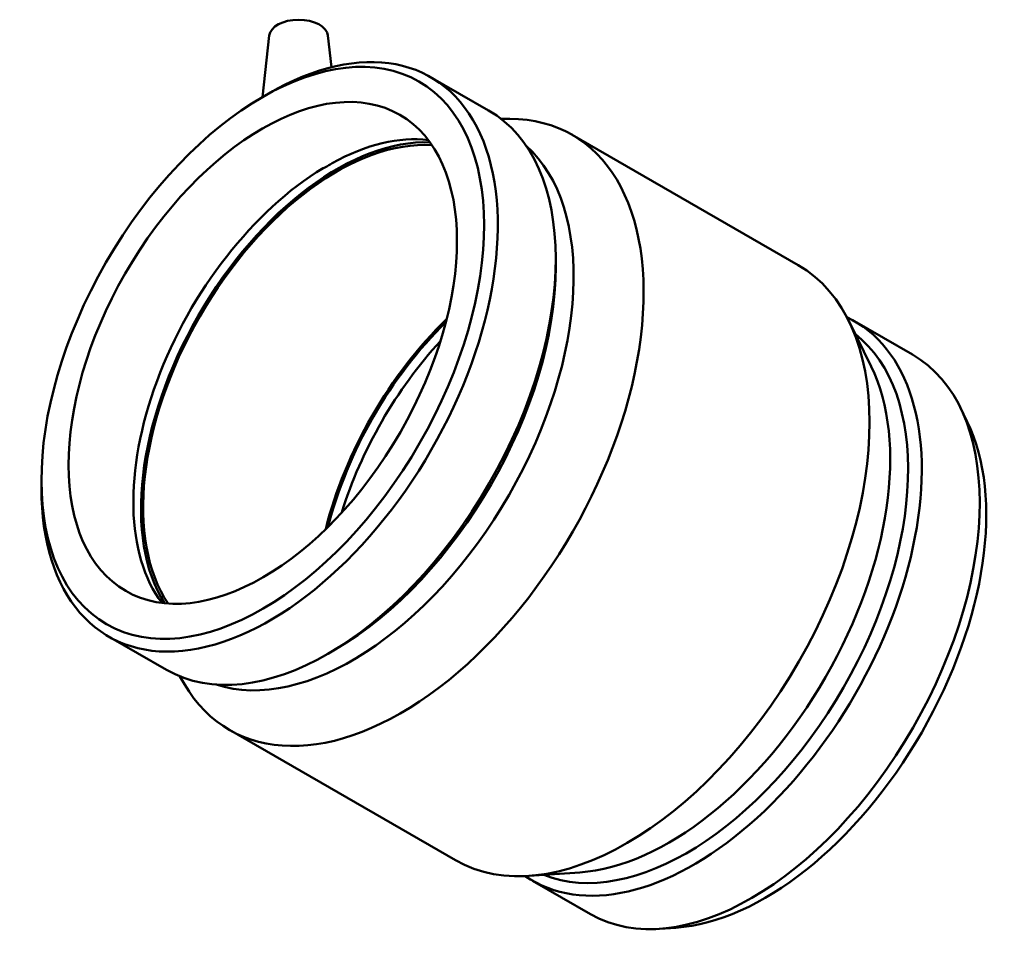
# Model space of a CAD drawing. Header units: millimetres. Extents: x -117 to 1081, y -168 to 1518.
# Tile 3 of 3: x 830 to 1081, y 798 to 1034. Entities that reach past the tile are written whole.
import ezdxf

# ---------------------------------------------------------------- set-up
doc = ezdxf.new("R2010")
doc.units = ezdxf.units.MM
doc.layers.add('Visible (ANSI)', color=7, linetype='Continuous', lineweight=50)

msp = doc.modelspace()

# ---------------------------------------------------------------- linework, layer by layer
at = {"layer": 'Visible (ANSI)'}
for p, q in [((893.448, 1030.243), (891.77, 1014.594)), ((908.419, 1030.243), (909.284, 1022.181)), ((934.598, 1019.661), (949.359, 1011.161)), ((891.59, 1014.49), (893.328, 1015.498)), ((952.503, 1009.051), (954.801, 1009.038)), ((970.67, 1004.948), (1028.264, 971.782)), ((966.473, 971.367), (966.473, 973.377)), ((1046.865, 945.95), (1041.147, 957.547)), ((1042.656, 957.435), (1057.417, 948.935)), ((1071.356, 931.847), (1069.528, 935.555)), ((835.393, 916.903), (835.393, 914.893)), ((852.508, 877.108), (867.268, 868.608)), ((910.277, 873.78), (908.539, 872.772)), ((870.671, 866.949), (871.836, 864.967)), ((883.339, 853.296), (940.933, 820.129)), ((972.611, 817.007), (959.711, 816.131)), ((960.566, 814.882), (975.326, 806.382)), ((997.102, 802.903), (992.978, 802.623))]:
    msp.add_line(p, q, dxfattribs=at)
for centre, major_axis, ratio, start_param, end_param in [((900.933, 1029.977), (7.5, 0), 0.5758617, 0.0616641, 3.0799285), ((893.553, 948.385), (41.045, 71.276), 0.5780931, 2.3542608, 7.0705172), ((908.314, 939.885), (41.045, 71.276), 0.5780931, 3.1415927, 6.2831853), ((927.004, 929.122), (43.665, 75.826), 0.5780931, 2.8240705, 6.6007074), ((910.807, 938.449), (-35.306, -61.31), 0.5780931, 3.4333924, 5.9913855), ((908.314, 939.885), (34.932, 60.661), 0.5780931, 0.2375686, 0.7601997), ((910.807, 938.449), (-34.932, -60.661), 0.5780931, 3.4159088, 6.0088692), ((914.621, 936.253), (39.814, 69.138), 0.5780931, 3.2619907, 6.1627872), ((908.314, 939.885), (-34.932, -60.661), 0.5780931, 3.9483218, 6.0456167), ((910.059, 938.88), (-39.814, -69.138), 0.5780931, 0.7873319, 2.3542608), ((984.598, 895.955), (43.665, 75.826), 0.5780931, 3.1415927, 6.2831853), ((954.741, 913.149), (34.932, 60.661), 0.5780931, 1.1136196, 2.027973), ((954.741, 913.149), (34.583, 60.054), 0.5780931, 1.1215291, 2.0200636), ((1001.611, 886.159), (41.045, 71.276), 0.5780931, 3.094663, 6.330115), ((999.866, 887.163), (39.814, 69.138), 0.5780931, 3.2229492, 6.2018287), ((956.862, 911.928), (34.583, 60.054), 0.5780931, 1.1985147, 1.9430779), ((1016.372, 877.658), (41.045, 71.276), 0.5780931, 3.1415927, 6.2831853), ((995.304, 889.791), (39.814, 69.138), 0.5780931, 3.5110945, 5.9136835), ((1019.795, 875.687), (39.814, 69.138), 0.5780931, 3.5110945, 5.9136835)]:
    msp.add_ellipse(centre, major_axis=major_axis, ratio=ratio, start_param=start_param, end_param=end_param, dxfattribs=at)
for major_axis in [(39.814, 69.138), (34.932, 60.661)]:
    msp.add_ellipse((891.808, 949.39), major_axis=major_axis, ratio=0.5780931, dxfattribs=at)
msp.add_open_spline([(909.465, 997.761), (909.137, 997.513), (908.779, 997.279), (908.025, 996.845), (907.61, 996.634), (907.162, 996.435)], degree=3, knots=[4.63856837, 4.63856837, 4.63856837, 4.63856837, 4.79841275, 4.79841275, 4.95825713, 4.95825713, 4.95825713, 4.95825713], dxfattribs=at)

doc.saveas('drawing.dxf')
